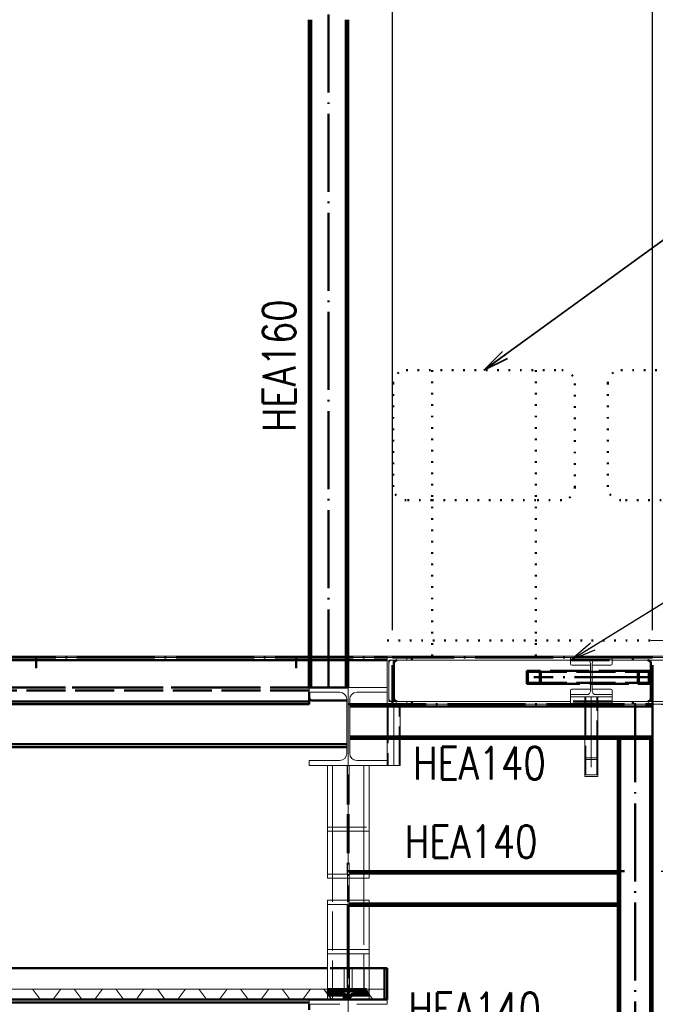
# Paper-space layout 'Layout1' of a CAD drawing. Extents: x -2 to 1083, y -36 to 422.
# Tile 18 of 93: x 271 to 320, y 267 to 343. Entities that reach past the tile are written whole.
import ezdxf

# ---------------------------------------------------------------- set-up
doc = ezdxf.new("R2010")
doc.units = 0
for name, pattern in [('ACAD_ISO02W100', [15, 12, -3]), ('ACAD_ISO04W100', [30.5, 24, -3, 0.5, -3]), ('ACAD_ISO07W100', [3.5, 0.5, -3]), ('B_CARA_09', [0.5, 0, -0.5])]:
    doc.linetypes.add(name, pattern=pattern)
doc.layers.get('0').update_dxf_attribs({"linetype": 'CONTINUOUS'})
doc.layers.get('DEFPOINTS').update_dxf_attribs({"color": 132, "linetype": 'CONTINUOUS'})
for name, color, linetype, lineweight in [('SS_1.ET-HALA_TaO-KCE_VELINU-PRUVLAK', 9, 'CONTINUOUS', 13), ('SS_1.ET-HALA_TaO-LAVKA_+8.000m', 9, 'CONTINUOUS', 13), ('SS_1.ET-HALA_TaO-LAVKA_+8.000m-PLECH', 9, 'CONTINUOUS', 13), ('SS_1.ET-HALA_TaO-LAVKA_+8.000m-ZABRADLI', 9, 'CONTINUOUS', 13), ('SS_2.ET-DEMONTAZE_OK', 20, 'B_CARA_09', 50), ('SS_2.ET-HALA_TaO-KCE_VELINU-NADSTAVBA', 72, 'CONTINUOUS', 50), ('SS_2.ET-HALA_TaO-KCE_VELINU-PODLAH.NOSNIK', 212, 'CONTINUOUS', 50), ('SS_2.ET-HALA_TaO-KCE_VELINU-PODLAHA', 9, 'CONTINUOUS', 13), ('SS_2.ET-HALA_TaO-KCE_VELINU-PODLAHA_LEM', 140, 'CONTINUOUS', 50), ('SS_2.ET-HALA_TaO-LAVKA_+8.000m', 134, 'CONTINUOUS', 50), ('SS_2.ET-HALA_TaO-LAVKA_+8.000m-PLECH', 90, 'CONTINUOUS', 13), ('SS_2.ET-HALA_TaO-LAVKA_+8.000m-PLECH-VYZTUHA', 150, 'CONTINUOUS', 13), ('SS_KOTY', 3, 'CONTINUOUS', 25), ('SS_POPIS_PROFILU', 13, 'CONTINUOUS', 25), ('SS_POPIS_PROFILU_de.', 214, 'CONTINUOUS', 35), ('SS_SRAFY', 8, 'CONTINUOUS', 18)]:
    doc.layers.add(name, color=color, linetype=linetype, lineweight=lineweight)
doc.styles.add('ROMANS', font='romans.shx', dxfattribs={"width": 0.8})
doc.styles.add('romans.shx', font='romans.shx', dxfattribs={"height": 5})
doc.dimstyles.new('A-1_(2.5)_50AS', dxfattribs={"dimtxt": 2.5, "dimasz": 2, "dimexe": 1, "dimexo": 2, "dimgap": 0, "dimtad": 0, "dimdec": 1, "dimlfac": 50, "dimrnd": 1, "dimtxsty": 'ROMANS', "dimblk1": 'OBLIQUE', "dimblk2": 'OBLIQUE', "dimsah": 1, "dimcen": 2, "dimclrd": 256, "dimclre": 256, "dimclrt": 256, "dimadec": 1, "dimazin": 2, "dimtfac": 0.714286, "dimtdec": 1, "dimtmove": 0, "dimatfit": 3, "dimldrblk": 'OPEN', "dimfxl": 1, "dimtvp": 1.142857, "dimtfill": 1, "dimtolj": 1, "dimlwd": -1, "dimlwe": -1, "dimarcsym": 0})
pattern_1 = [(45, (56.62057, 345.75002), (-0.04490128, 0.04490128), [])]

# ---------------------------------------------------------------- blocks, each defined once
blk = doc.blocks.new('_Oblique')
at = {"color": 0, "linetype": 'ByBlock', "lineweight": -2}
blk.add_line((-0.5, -0.5), (0.5, 0.5), dxfattribs=at)
blk = doc.blocks.new('*D43')
at = {"layer": 'DEFPOINTS', "color": 0, "transparency": 16777216}
for p in [(320.021, 352.729), (300.021, 293.75, 17491.64), (320.021, 293.75, 17491.64)]:
    blk.add_point(p, dxfattribs=at)
at = {"layer": 'SS_KOTY', "transparency": 16777216}
for p, q in [((300.021, 295.75), (300.021, 353.729)), ((320.021, 295.75), (320.021, 353.729)), ((300.021, 352.729), (320.021, 352.729))]:
    blk.add_line(p, q, dxfattribs=at)
at = {"layer": 'SS_KOTY', "transparency": 16777216, "xscale": 2, "yscale": 2, "zscale": 2, "rotation": 180}
blk.add_blockref('_Oblique', (300.021, 352.729), dxfattribs=at)
at = {"layer": 'SS_KOTY', "transparency": 16777216, "xscale": 2, "yscale": 2, "zscale": 2}
blk.add_blockref('_Oblique', (320.021, 352.729), dxfattribs=at)
at = {"layer": 'SS_KOTY', "transparency": 16777216, "insert": (310.021, 355.586), "char_height": 2.5, "attachment_point": 5, "style": 'ROMANS', "bg_fill": 3, "box_fill_scale": 1.1, "bg_fill_color": 256, "bg_fill_true_color": 13158600, "bg_fill_transparency": 0}
blk.add_mtext('\\A1;1000', dxfattribs=at)
blk = doc.blocks.new('_OPEN')
at = {"color": 0, "linetype": 'ByBlock'}
for p, q in [((-1, 0.167), (0, 0)), ((0, 0), (-1, -0.167)), ((0, 0), (-1, 0))]:
    blk.add_line(p, q, dxfattribs=at)
blk = doc.blocks.new('*D38')
at = {"layer": 'DEFPOINTS', "color": 0, "transparency": 16777216}
for p in [(300.021, 352.729), (296.621, 345.75, 17491.64), (300.021, 293.75, 17491.64)]:
    blk.add_point(p, dxfattribs=at)
at = {"layer": 'SS_KOTY', "transparency": 16777216}
for p, q in [((296.621, 347.75), (296.621, 353.729)), ((300.021, 295.75), (300.021, 353.729)), ((296.621, 352.729), (300.021, 352.729)), ((298.321, 352.729), (301.877, 346.729)), ((301.877, 346.729), (306.735, 346.729))]:
    blk.add_line(p, q, dxfattribs=at)
at = {"layer": 'SS_KOTY', "transparency": 16777216, "xscale": 2, "yscale": 2, "zscale": 2, "rotation": 180}
blk.add_blockref('_Oblique', (296.621, 352.729), dxfattribs=at)
at = {"layer": 'SS_KOTY', "transparency": 16777216, "xscale": 2, "yscale": 2, "zscale": 2}
blk.add_blockref('_Oblique', (300.021, 352.729), dxfattribs=at)
at = {"layer": 'SS_KOTY', "transparency": 16777216, "insert": (304.306, 349.586), "char_height": 2.5, "attachment_point": 5, "style": 'ROMANS', "bg_fill": 3, "box_fill_scale": 1.1, "bg_fill_color": 256, "bg_fill_true_color": 13158600, "bg_fill_transparency": 0}
blk.add_mtext('\\A1;170', dxfattribs=at)
blk = doc.blocks.new('*D49')
at = {"layer": 'DEFPOINTS', "color": 0, "transparency": 16777216}
for p in [(318.691, 290.05, 9188.2), (318.691, 277.21, 9188.2), (329.347, 277.21)]:
    blk.add_point(p, dxfattribs=at)
at = {"layer": 'SS_KOTY', "transparency": 16777216}
for p, q in [((320.691, 290.05), (330.347, 290.05)), ((329.347, 290.05), (329.347, 277.21)), ((320.691, 277.21), (330.347, 277.21))]:
    blk.add_line(p, q, dxfattribs=at)
at = {"layer": 'SS_KOTY', "transparency": 16777216, "xscale": 2, "yscale": 2, "zscale": 2}
for p, rotation in [((329.347, 290.05), 90), ((329.347, 277.21), 270)]:
    blk.add_blockref('_Oblique', p, dxfattribs=dict(at, rotation=rotation))
at = {"layer": 'SS_KOTY', "transparency": 16777216, "insert": (326.49, 283.63), "char_height": 2.5, "attachment_point": 5, "rotation": 90, "style": 'ROMANS', "bg_fill": 3, "box_fill_scale": 1.1, "bg_fill_color": 256, "bg_fill_true_color": 13158600, "bg_fill_transparency": 0}
blk.add_mtext('\\A1;642', dxfattribs=at)
blk = doc.blocks.new('*D50')
at = {"layer": 'DEFPOINTS', "color": 0, "transparency": 16777216}
for p in [(318.691, 277.21, 9188.2), (318.691, 264.39, 9188.2), (329.347, 264.39)]:
    blk.add_point(p, dxfattribs=at)
at = {"layer": 'SS_KOTY', "transparency": 16777216}
for p, q in [((320.691, 277.21), (330.347, 277.21)), ((329.347, 277.21), (329.347, 264.39)), ((320.691, 264.39), (330.347, 264.39))]:
    blk.add_line(p, q, dxfattribs=at)
at = {"layer": 'SS_KOTY', "transparency": 16777216, "xscale": 2, "yscale": 2, "zscale": 2}
for p, rotation in [((329.347, 277.21), 90), ((329.347, 264.39), 270)]:
    blk.add_blockref('_Oblique', p, dxfattribs=dict(at, rotation=rotation))
at = {"layer": 'SS_KOTY', "transparency": 16777216, "insert": (326.49, 270.8), "char_height": 2.5, "attachment_point": 5, "rotation": 90, "style": 'ROMANS', "bg_fill": 3, "box_fill_scale": 1.1, "bg_fill_color": 256, "bg_fill_true_color": 13158600, "bg_fill_transparency": 0}
blk.add_mtext('\\A1;641', dxfattribs=at)

psp = doc.layouts.get("Layout1")

# ---------------------------------------------------------------- hatches: boundary and pattern name
at = {"layer": 'SS_SRAFY'}
h = psp.add_hatch(dxfattribs=at)
h.set_pattern_fill('ANSI31', color=5, scale=0.02, style=0)
h.set_pattern_definition(pattern_1)
h.paths.add_polyline_path([(272.5706, 292.85), (272.6706, 292.85), (272.6706, 293.65), (272.5706, 293.65)], flags=0)
h = psp.add_hatch(dxfattribs=at)
h.set_pattern_fill('ANSI31', color=5, scale=0.02, style=0)
h.set_pattern_definition(pattern_1)
h.paths.add_polyline_path([(292.5706, 292.85), (292.6706, 292.85), (292.6706, 293.65), (292.5706, 293.65)], flags=0)

# ---------------------------------------------------------------- linework, layer by layer
at = {"layer": 'SS_1.ET-HALA_TaO-KCE_VELINU-PRUVLAK', "color": 5, "linetype": 'Continuous', "ltscale": 0.25}
for p, q in [((299.6206, 291.35), (293.6206, 291.35)), ((293.6206, 290.97), (293.6206, 291.35)), ((293.6206, 290.97), (295.9706, 290.97)), ((297.2706, 290.97), (299.6206, 290.97)), ((299.6206, 291.35), (299.6206, 290.97)), ((296.5106, 290.43), (296.5106, 286.27)), ((296.7306, 286.27), (296.7306, 290.43)), ((295.9706, 285.73), (293.6206, 285.73)), ((293.6206, 285.35), (293.6206, 285.73)), ((299.6206, 285.73), (297.2706, 285.73)), ((299.6206, 285.73), (299.6206, 285.35)), ((293.6206, 285.35), (299.6206, 285.35)), ((295.0206, 285.35), (295.0206, 276.6695)), ((295.4206, 285.35), (295.4206, 274.9904)), ((297.8206, 285.35), (297.8206, 277.21)), ((298.2206, 285.35), (298.2206, 277.21)), ((295.0206, 276.6695), (295.4206, 276.6695)), ((297.8206, 277.04), (297.8206, 274.9904)), ((298.2206, 274.9904), (295.0206, 274.9904)), ((295.0206, 274.9904), (295.0206, 274.655)), ((298.2206, 274.9904), (298.2206, 274.655)), ((296.5406, 274.655), (295.0206, 274.655)), ((295.0206, 274.655), (295.0206, 271.1973)), ((296.5406, 274.655), (296.5406, 271.1973)), ((298.2206, 274.655), (296.7006, 274.655)), ((296.7006, 271.1973), (296.7006, 274.655)), ((298.2206, 274.655), (298.2206, 271.1973)), ((296.5406, 271.1973), (295.0206, 271.1973)), ((295.0206, 271.1973), (295.0206, 270.8618)), ((298.2206, 271.1973), (296.7006, 271.1973)), ((298.2206, 271.1973), (298.2206, 270.8618)), ((298.2206, 270.8618), (295.0206, 270.8618)), ((295.0206, 270.8618), (295.0206, 267.35)), ((298.2206, 270.8618), (298.2206, 267.35)), ((293.6206, 267.35), (299.6206, 267.35)), ((293.6206, 266.97), (293.6206, 267.35)), ((293.6206, 266.97), (295.9706, 266.97)), ((297.2706, 266.97), (299.6206, 266.97)), ((299.6206, 267.35), (299.6206, 266.97))]:
    psp.add_line(p, q, dxfattribs=at)
at = {"layer": 'SS_1.ET-HALA_TaO-KCE_VELINU-PRUVLAK', "color": 9, "linetype": 'ACAD_ISO04W100', "ltscale": 0.25}
for p, q in [((296.6206, 291.35), (296.6206, 261.35)), ((296.6206, 278.6357), (296.6206, 291.35)), ((296.6206, 261.35), (296.6206, 272.9261))]:
    psp.add_line(p, q, dxfattribs=at)
at = {"layer": 'SS_1.ET-HALA_TaO-KCE_VELINU-PRUVLAK', "color": 9, "linetype": 'ACAD_ISO02W100', "ltscale": 0.25}
for p, q in [((296.5406, 285.35), (296.5406, 276.989)), ((296.5556, 285.35), (296.5556, 267.35)), ((296.6856, 285.35), (296.6856, 267.35)), ((296.7006, 285.35), (296.7006, 276.989)), ((295.0206, 280.602), (298.2206, 280.602)), ((295.0206, 280.2825), (296.5406, 280.2825)), ((296.7006, 280.2825), (298.2206, 280.2825)), ((298.2206, 277.21), (298.2206, 276.6695)), ((295.0206, 276.989), (296.5406, 276.989)), ((295.4206, 276.6695), (298.2206, 276.6695)), ((296.7006, 276.989), (298.2206, 276.989)), ((295.4206, 267.35), (295.4206, 274.9904)), ((297.8206, 274.9904), (297.8206, 274.72)), ((297.8206, 274.55), (297.8206, 267.35)), ((296.5406, 271.1973), (296.5406, 267.35)), ((296.7006, 271.1973), (296.7006, 267.35))]:
    psp.add_line(p, q, dxfattribs=at)
at = {"layer": 'SS_1.ET-HALA_TaO-KCE_VELINU-PRUVLAK', "color": 5, "linetype": 'Continuous', "ltscale": 0.25, "extrusion": (0, 6.12323e-17, -1)}
for centre, start, end in [((-295.9706, 290.43), 90, 180), ((-297.2706, 290.43), 0, 90), ((-295.9706, 286.27), 180, 270), ((-297.2706, 286.27), 270, 0)]:
    psp.add_arc(centre, 0.54, start, end, dxfattribs=at)
at = {"layer": 'SS_1.ET-HALA_TaO-LAVKA_+8.000m', "color": 9, "linetype": 'ACAD_ISO02W100', "ltscale": 0.25}
for p, q in [((299.8009, 293.3697), (299.7306, 293.2)), ((299.7306, 290.5), (299.8009, 290.3303)), ((299.7306, 290.4999), (299.7306, 290.26)), ((299.9706, 290.26), (299.7306, 290.26)), ((299.8009, 290.3303), (299.9706, 290.26)), ((314.9006, 290.61), (314.9006, 285.804)), ((315.7406, 285.804), (315.7406, 290.61)), ((299.7006, 290.05), (299.7006, 285.35)), ((300.5406, 285.35), (300.5406, 290.05))]:
    psp.add_line(p, q, dxfattribs=at)
at = {"layer": 'SS_1.ET-HALA_TaO-LAVKA_+8.000m', "color": 5, "linetype": 'Continuous', "ltscale": 0.25}
for p, q in [((299.7306, 293.2), (299.7306, 290.5)), ((315.2606, 293.17), (315.2606, 291.09)), ((315.3806, 291.09), (315.3806, 293.17)), ((315.2606, 293.05), (313.8206, 293.05)), ((316.8206, 293.05), (315.3806, 293.05)), ((299.6206, 290.97), (299.6206, 290.05)), ((313.7206, 290.79), (313.7206, 291.11)), ((313.8206, 291.21), (315.2606, 291.21)), ((315.3806, 291.21), (316.8206, 291.21)), ((316.9206, 291.11), (316.9206, 290.79)), ((301.1206, 290.26), (299.9706, 290.26)), ((313.7206, 290.26), (301.1206, 290.26)), ((301.1206, 290.05), (301.1206, 290.26)), ((314.9606, 290.79), (313.7206, 290.79)), ((313.7206, 290.61), (313.7206, 290.79)), ((313.7206, 290.61), (316.9206, 290.61)), ((313.7206, 290.05), (313.7206, 290.61)), ((314.8206, 290.61), (314.8206, 285.9171)), ((316.9206, 290.79), (315.6806, 290.79)), ((315.8206, 290.61), (315.8206, 285.9171)), ((316.9206, 290.79), (316.9206, 290.61)), ((316.9206, 290.61), (316.9206, 290.05)), ((299.6206, 290.05), (301.1206, 290.05)), ((299.6206, 290.05), (299.6206, 285.73)), ((300.6206, 285.35), (300.6206, 290.05)), ((301.1206, 290.05), (313.7206, 290.05)), ((314.8206, 285.9171), (315.8206, 285.9171)), ((314.8206, 285.9171), (314.8206, 284.5029)), ((314.9006, 285.804), (315.7406, 285.804)), ((314.9006, 284.616), (314.9006, 285.804)), ((315.7406, 285.804), (315.7406, 284.616)), ((315.8206, 285.9171), (315.8206, 284.5029)), ((299.6206, 285.35), (300.6206, 285.35)), ((314.8206, 284.5029), (315.8206, 284.5029)), ((314.9006, 284.616), (315.7406, 284.616))]:
    psp.add_line(p, q, dxfattribs=at)
at = {"layer": 'SS_1.ET-HALA_TaO-LAVKA_+8.000m', "color": 9, "linetype": 'ACAD_ISO04W100', "ltscale": 0.25}
for p, q in [((315.3206, 290.61), (315.3206, 285.21)), ((300.1206, 290.05), (300.1206, 285.35))]:
    psp.add_line(p, q, dxfattribs=at)
at = {"layer": 'SS_1.ET-HALA_TaO-LAVKA_+8.000m', "color": 5, "linetype": 'Continuous', "ltscale": 0.25, "extrusion": (-3.63798e-13, -1.50629e-13, -1)}
psp.add_arc((-313.8206, 293.15), 0.1, 270, 0, dxfattribs=at)
at = {"layer": 'SS_1.ET-HALA_TaO-LAVKA_+8.000m', "color": 5, "linetype": 'Continuous', "ltscale": 0.25, "extrusion": (1.5069e-13, -3.63737e-13, -1)}
psp.add_arc((-316.8206, 293.15), 0.1, 180, 270, dxfattribs=at)
at = {"layer": 'SS_1.ET-HALA_TaO-LAVKA_+8.000m', "color": 5, "linetype": 'Continuous', "ltscale": 0.25, "extrusion": (-3.63798e-13, 1.50751e-13, -1)}
psp.add_arc((-313.8206, 291.11), 0.1, 0, 90, dxfattribs=at)
at = {"layer": 'SS_1.ET-HALA_TaO-LAVKA_+8.000m', "color": 5, "linetype": 'Continuous', "ltscale": 0.25, "extrusion": (0, 6.12323e-17, -1)}
psp.add_arc((-314.9606, 291.09), 0.3, 180, 270, dxfattribs=at)
at = {"layer": 'SS_1.ET-HALA_TaO-LAVKA_+8.000m', "color": 5, "linetype": 'Continuous', "ltscale": 0.25, "extrusion": (-1.21266e-13, -5.01688e-14, -1)}
psp.add_arc((-315.6806, 291.09), 0.3, 270, 0, dxfattribs=at)
at = {"layer": 'SS_1.ET-HALA_TaO-LAVKA_+8.000m', "color": 5, "linetype": 'Continuous', "ltscale": 0.25, "extrusion": (1.5069e-13, 3.63859e-13, -1)}
psp.add_arc((-316.8206, 291.11), 0.1, 90, 180, dxfattribs=at)
at = {"layer": 'SS_1.ET-HALA_TaO-LAVKA_+8.000m', "color": 5, "linetype": 'Continuous', "ltscale": 0.25, "extrusion": (-3.03165e-13, -1.25514e-13, -1)}
psp.add_arc((-299.9706, 290.5), 0.24, 270, 0, dxfattribs=at)
at = {"layer": 'SS_2.ET-HALA_TaO-KCE_VELINU-NADSTAVBA', "color": 7, "linetype": 'ACAD_ISO04W100', "ltscale": 0.25}
psp.add_line((295.1006, 291.35), (295.1006, 345.75), dxfattribs=at)
at = {"layer": 'SS_2.ET-HALA_TaO-KCE_VELINU-NADSTAVBA', "color": 1, "linetype": 'Continuous', "ltscale": 0.25}
for p, q in [((293.5806, 342.71), (293.5806, 293.75)), ((293.7606, 293.75), (293.7606, 342.71))]:
    psp.add_line(p, q, dxfattribs=at)
at = {"layer": 'SS_2.ET-HALA_TaO-KCE_VELINU-NADSTAVBA', "color": 3, "linetype": 'ACAD_ISO02W100', "ltscale": 0.25}
for p, q in [((293.5806, 293.75), (293.5806, 291.35)), ((293.7606, 291.35), (293.7606, 293.75))]:
    psp.add_line(p, q, dxfattribs=at)
at = {"layer": 'SS_2.ET-HALA_TaO-KCE_VELINU-PODLAH.NOSNIK', "color": 7, "linetype": 'ACAD_ISO04W100', "ltscale": 0.25}
for p, q in [((296.6206, 291.35), (176.6206, 291.35)), ((296.6206, 267.35), (176.6206, 267.35))]:
    psp.add_line(p, q, dxfattribs=at)
at = {"layer": 'SS_2.ET-HALA_TaO-KCE_VELINU-PODLAH.NOSNIK', "color": 3, "linetype": 'ACAD_ISO02W100', "ltscale": 0.25}
for p, q in [((293.6206, 291.35), (179.9006, 291.35)), ((293.6206, 291.11), (179.9006, 291.11))]:
    psp.add_line(p, q, dxfattribs=at)
at = {"layer": 'SS_2.ET-HALA_TaO-KCE_VELINU-PODLAH.NOSNIK', "color": 1, "linetype": 'Continuous', "ltscale": 0.25}
for p, q in [((296.5106, 290.35), (293.8206, 290.35)), ((296.5106, 286.99), (179.9006, 286.99)), ((179.9006, 286.75), (296.5106, 286.75)), ((179.9006, 267.11), (293.6206, 267.11)), ((293.6206, 266.55), (293.6206, 266.97))]:
    psp.add_line(p, q, dxfattribs=at)
at = {"layer": 'SS_2.ET-HALA_TaO-KCE_VELINU-PODLAH.NOSNIK', "color": 1, "linetype": 'Continuous', "ltscale": 0.25, "extrusion": (0, 6.12323e-17, -1)}
psp.add_arc((-293.8206, 290.55), 0.2, 270, 0, dxfattribs=at)
at = {"layer": 'SS_2.ET-HALA_TaO-KCE_VELINU-PODLAHA', "color": 9, "linetype": 'ACAD_ISO02W100', "ltscale": 0.25}
for p, q in [((295.4006, 269.75), (295.4006, 268.13)), ((296.3156, 269.75), (296.3156, 268.13)), ((296.5356, 268.13), (296.5356, 269.75)), ((296.7056, 269.75), (296.7056, 268.13)), ((296.9256, 269.75), (296.9256, 268.13)), ((297.8406, 268.13), (297.8406, 269.75)), ((271.3444, 268.13), (269.0967, 268.13)), ((272.2967, 268.13), (271.3444, 268.13)), ((274.5444, 268.13), (272.2967, 268.13)), ((275.4967, 268.13), (274.5444, 268.13)), ((277.7444, 268.13), (275.4967, 268.13)), ((278.6967, 268.13), (277.7444, 268.13)), ((280.9444, 268.13), (278.6967, 268.13)), ((281.8967, 268.13), (280.9444, 268.13)), ((284.1444, 268.13), (281.8967, 268.13)), ((285.0967, 268.13), (284.1444, 268.13)), ((287.3444, 268.13), (285.0967, 268.13)), ((288.2967, 268.13), (287.3444, 268.13)), ((290.5444, 268.13), (288.2967, 268.13)), ((291.4967, 268.13), (290.5444, 268.13)), ((293.7444, 268.13), (291.4967, 268.13)), ((294.6967, 268.13), (293.7444, 268.13)), ((296.9444, 268.13), (294.6967, 268.13)), ((295.4006, 268.13), (295.4006, 267.3715)), ((296.3156, 268.13), (296.3156, 267.3746)), ((296.5356, 267.6463), (296.5356, 268.13)), ((296.7056, 268.13), (296.7056, 267.8692)), ((296.8867, 268.1056), (296.9256, 268.1276)), ((296.9256, 268.1276), (296.8867, 268.1056)), ((296.9256, 268.13), (296.9256, 268.1222)), ((296.9256, 268.13), (296.9256, 268.1276)), ((296.9256, 268.1276), (296.9256, 268.1222)), ((297.8967, 268.13), (296.9444, 268.13)), ((299.4206, 268.13), (297.8967, 268.13)), ((272.3617, 268.0971), (272.8966, 267.3958)), ((272.9444, 267.3715), (273.8967, 267.3715)), ((273.9445, 267.3958), (274.4794, 268.0971)), ((275.5617, 268.0971), (276.0966, 267.3958)), ((276.1444, 267.3715), (277.0967, 267.3715)), ((277.1445, 267.3958), (277.6794, 268.0971)), ((278.7617, 268.0971), (279.2966, 267.3958)), ((279.3444, 267.3715), (280.2967, 267.3715)), ((280.3445, 267.3958), (280.8794, 268.0971)), ((281.9617, 268.0971), (282.4966, 267.3958)), ((282.5444, 267.3715), (283.4967, 267.3715)), ((283.5445, 267.3958), (284.0794, 268.0971)), ((285.1617, 268.0971), (285.6966, 267.3958)), ((285.7444, 267.3715), (286.6967, 267.3715)), ((286.7445, 267.3958), (287.2794, 268.0971)), ((288.3617, 268.0971), (288.8966, 267.3958)), ((288.9444, 267.3715), (289.8967, 267.3715)), ((289.9445, 267.3958), (290.4794, 268.0971)), ((291.5617, 268.0971), (292.0966, 267.3958)), ((292.1444, 267.3715), (293.0967, 267.3715)), ((293.1445, 267.3958), (293.6794, 268.0971)), ((295.0006, 267.784), (294.7617, 268.0971)), ((295.0006, 268.0054), (296.8094, 268.0054)), ((295.0006, 268.0054), (295.0006, 267.784)), ((295.0206, 267.7577), (295.0006, 267.784)), ((295.2966, 267.3958), (295.0206, 267.7577)), ((295.0206, 267.7577), (295.1269, 267.6183)), ((295.1269, 267.6183), (295.2966, 267.3958)), ((296.2406, 267.6183), (295.1269, 267.6183)), ((295.2966, 267.3958), (295.302, 267.3895)), ((295.302, 267.3895), (295.3444, 267.3715)), ((295.3444, 267.3715), (296.2967, 267.3715)), ((296.435, 267.5144), (296.2406, 267.6183)), ((296.2406, 267.6183), (296.2406, 267.3715)), ((296.2967, 267.3715), (296.3386, 267.3888)), ((296.3386, 267.3888), (296.3156, 267.3746)), ((296.3156, 267.3746), (296.3386, 267.3888)), ((296.3386, 267.3888), (296.3445, 267.3958)), ((296.435, 267.5144), (296.3445, 267.3958)), ((296.5008, 267.6007), (296.435, 267.5144)), ((296.4711, 267.5618), (296.4841, 267.5787)), ((296.4841, 267.5787), (296.5008, 267.6007)), ((296.7006, 267.8627), (296.5008, 267.6007)), ((296.5008, 267.6007), (296.5356, 267.6463)), ((296.5356, 267.6463), (296.5406, 267.6528)), ((296.5406, 267.6528), (296.5556, 267.6725)), ((296.6856, 267.843), (296.7897, 267.9796)), ((296.7897, 267.9796), (296.7006, 267.8627)), ((296.77, 267.9537), (296.7897, 267.9796)), ((296.7897, 267.9796), (296.8094, 268.0054)), ((296.8094, 268.0054), (296.7897, 267.9796)), ((296.8794, 268.0971), (296.8094, 268.0054)), ((296.8867, 268.1056), (296.8794, 268.0971)), ((296.8794, 268.0971), (296.8818, 268.0999)), ((296.8818, 268.0999), (296.8867, 268.1056)), ((297.9617, 268.0971), (298.0317, 268.0054)), ((298.2206, 267.7577), (297.9617, 268.0971)), ((298.0317, 268.0054), (298.0514, 267.9796)), ((298.0317, 268.0054), (298.2406, 268.0054)), ((298.0514, 267.9796), (298.1829, 267.8071)), ((298.1829, 267.8071), (298.2206, 267.7577)), ((298.2406, 267.7315), (298.2206, 267.7577)), ((298.2406, 267.7315), (298.2406, 268.0054)), ((298.4966, 267.3958), (298.2406, 267.7315)), ((298.5444, 267.3715), (299.4206, 267.3715))]:
    psp.add_line(p, q, dxfattribs=at)
at = {"layer": 'SS_2.ET-HALA_TaO-KCE_VELINU-PODLAHA', "color": 9, "linetype": 'ACAD_ISO02W100', "ltscale": 0.25, "extrusion": (2.17712e-12, -9.02623e-13, -1)}
for centre in [(-272.2967, 268.0493), (-281.8967, 268.0493), (-288.2967, 268.0493), (-291.4967, 268.0493)]:
    psp.add_arc(centre, 0.0807, 90.034273, 143.654669, dxfattribs=at)
at = {"layer": 'SS_2.ET-HALA_TaO-KCE_VELINU-PODLAHA', "color": 9, "linetype": 'ACAD_ISO02W100', "ltscale": 0.25, "extrusion": (-6.56804e-13, 5.74315e-13, -1)}
for centre in [(-274.5458, 268.0465), (-284.1458, 268.0465), (-290.5458, 268.0465), (-293.7458, 268.0465)]:
    psp.add_arc(centre, 0.0836, 37.327401, 88.985376, dxfattribs=at)
at = {"layer": 'SS_2.ET-HALA_TaO-KCE_VELINU-PODLAHA', "color": 9, "linetype": 'ACAD_ISO02W100', "ltscale": 0.25, "extrusion": (2.55039e-12, -1.46433e-15, -1)}
for centre in [(-275.4967, 268.0493), (-285.0967, 268.0493), (-297.8967, 268.0493)]:
    psp.add_arc(centre, 0.0807, 90.034273, 143.654669, dxfattribs=at)
at = {"layer": 'SS_2.ET-HALA_TaO-KCE_VELINU-PODLAHA', "color": 9, "linetype": 'ACAD_ISO02W100', "ltscale": 0.25, "extrusion": (0, 6.12323e-17, -1)}
for centre in [(-277.7458, 268.0465), (-280.9458, 268.0465)]:
    psp.add_arc(centre, 0.0836, 37.327401, 88.985376, dxfattribs=at)
at = {"layer": 'SS_2.ET-HALA_TaO-KCE_VELINU-PODLAHA', "color": 9, "linetype": 'ACAD_ISO02W100', "ltscale": 0.25, "extrusion": (1.80384e-12, -1.80378e-12, -1)}
for centre in [(-278.6967, 268.0493), (-294.6967, 268.0493)]:
    psp.add_arc(centre, 0.0807, 90.034273, 143.654669, dxfattribs=at)
at = {"layer": 'SS_2.ET-HALA_TaO-KCE_VELINU-PODLAHA', "color": 9, "linetype": 'ACAD_ISO02W100', "ltscale": 0.25, "extrusion": (-1.31361e-12, 1.14857e-12, -1)}
for centre in [(-287.3458, 268.0465), (-296.9458, 268.0465)]:
    psp.add_arc(centre, 0.0836, 37.327401, 88.985376, dxfattribs=at)
at = {"layer": 'SS_2.ET-HALA_TaO-KCE_VELINU-PODLAHA', "color": 9, "linetype": 'ACAD_ISO02W100', "ltscale": 0.25}
for centre, radius, start, end in [((272.9456, 267.4332), 0.0617, 217.327441, 268.853945), ((273.8967, 267.4307), 0.0593, 270, 323.818661), ((276.1456, 267.4332), 0.0617, 217.327441, 268.853945), ((277.0967, 267.4307), 0.0593, 270, 323.818661), ((279.3456, 267.4332), 0.0617, 217.327441, 268.853945), ((280.2967, 267.4307), 0.0593, 270, 323.818661), ((282.5456, 267.4332), 0.0617, 217.327441, 268.853945), ((283.4967, 267.4307), 0.0593, 270, 323.818661), ((285.7456, 267.4332), 0.0617, 217.327424, 268.853945), ((286.6967, 267.4307), 0.0593, 270, 323.818661), ((288.9456, 267.4332), 0.0617, 217.327441, 268.853945), ((289.8967, 267.4307), 0.0593, 270, 323.818661), ((292.1456, 267.4332), 0.0617, 217.327441, 268.853945), ((293.0967, 267.4307), 0.0593, 270, 323.818661), ((295.3456, 267.4332), 0.0617, 217.327441, 268.853945), ((296.2967, 267.4307), 0.0593, 270, 323.818661), ((298.5456, 267.4332), 0.0617, 217.327441, 268.853945)]:
    psp.add_arc(centre, radius, start, end, dxfattribs=at)
at = {"layer": 'SS_2.ET-HALA_TaO-KCE_VELINU-PODLAHA_LEM', "color": 1, "linetype": 'Continuous', "ltscale": 0.25}
for p, q in [((295.0206, 269.75), (178.2206, 269.75)), ((299.4206, 269.75), (298.2206, 269.75)), ((299.6206, 269.75), (299.4206, 269.75)), ((299.4206, 267.35), (299.4206, 269.75)), ((299.6206, 269.75), (299.6206, 267.35)), ((179.9006, 267.35), (293.6206, 267.35))]:
    psp.add_line(p, q, dxfattribs=at)
at = {"layer": 'SS_2.ET-HALA_TaO-KCE_VELINU-PODLAHA_LEM', "color": 3, "linetype": 'ACAD_ISO02W100', "ltscale": 0.25}
for p, q in [((298.2206, 269.75), (295.0206, 269.75)), ((295.0206, 268.1426), (298.2206, 268.1426)), ((295.0206, 267.9796), (298.2206, 267.9796)), ((296.2406, 267.8071), (295.0206, 267.8071)), ((296.2406, 267.6441), (295.0206, 267.6441)), ((296.3554, 267.7776), (296.2406, 267.8071)), ((296.2406, 267.8071), (296.2406, 267.6441)), ((296.3554, 267.6146), (296.2406, 267.6441)), ((296.4527, 267.6937), (296.3554, 267.7776)), ((296.4527, 267.5307), (296.3554, 267.6146)), ((296.5177, 267.5682), (296.4527, 267.6937)), ((296.5177, 267.4051), (296.4527, 267.5307)), ((296.5406, 267.4201), (296.5177, 267.5682)), ((296.5262, 267.35), (296.5177, 267.4051)), ((296.7234, 267.5682), (296.7006, 267.4201)), ((296.7234, 267.4051), (296.7149, 267.35)), ((296.7885, 267.6937), (296.7234, 267.5682)), ((296.7885, 267.5307), (296.7234, 267.4051)), ((296.8858, 267.7776), (296.7885, 267.6937)), ((296.8858, 267.6146), (296.7885, 267.5307)), ((297.0006, 267.8071), (296.8858, 267.7776)), ((297.0006, 267.6441), (296.8858, 267.6146)), ((298.2206, 267.8071), (297.0006, 267.8071)), ((297.0006, 267.8071), (297.0006, 267.6441)), ((298.2206, 267.6441), (297.0006, 267.6441))]:
    psp.add_line(p, q, dxfattribs=at)
at = {"layer": 'SS_2.ET-HALA_TaO-KCE_VELINU-PODLAHA_LEM', "color": 7, "linetype": 'ACAD_ISO04W100', "ltscale": 0.25}
for q in [(176.6206, 267.35), (299.6206, 267.35)]:
    psp.add_line((299.6206, 267.35), q, dxfattribs=at)
at = {"layer": 'SS_2.ET-HALA_TaO-LAVKA_+8.000m', "color": 1, "linetype": 'Continuous', "ltscale": 0.25}
for p, q in [((248.6706, 293.44), (272.5706, 293.44)), ((272.6706, 293.44), (292.5706, 293.44)), ((293.6206, 290.05), (293.6206, 290.97)), ((293.6206, 290.26), (179.9006, 290.26)), ((179.9006, 290.05), (293.6206, 290.05)), ((296.7306, 290.05), (299.6206, 290.05)), ((296.7306, 289.88), (299.6206, 289.88)), ((300.6206, 289.88), (314.8206, 289.88)), ((313.7206, 290.05), (314.8206, 290.05)), ((315.8206, 290.05), (316.9206, 290.05)), ((296.7306, 287.56), (299.6206, 287.56)), ((296.7306, 287.39), (299.6206, 287.39)), ((300.6206, 287.56), (314.8206, 287.56)), ((300.6206, 287.39), (314.8206, 287.39)), ((317.3606, 287.39), (317.3606, 277.21)), ((317.5306, 261.73), (317.5306, 287.39)), ((317.3606, 277.21), (297.8206, 277.21)), ((297.8206, 277.21), (297.8206, 277.04)), ((317.3606, 277.21), (317.3606, 277.04)), ((297.8206, 277.04), (317.3606, 277.04)), ((317.3606, 277.04), (317.3606, 274.72)), ((317.3606, 274.72), (298.2206, 274.72)), ((298.2206, 274.55), (317.3606, 274.55)), ((317.3606, 274.72), (317.3606, 274.55)), ((317.3606, 274.55), (317.3606, 264.39))]:
    psp.add_line(p, q, dxfattribs=at)
at = {"layer": 'SS_2.ET-HALA_TaO-LAVKA_+8.000m', "color": 3, "linetype": 'ACAD_ISO02W100', "ltscale": 0.25}
for p, q in [((272.5706, 293.44), (272.6706, 293.44)), ((292.5706, 293.44), (292.6706, 293.44)), ((300.1306, 293.2), (300.2009, 293.3697)), ((319.8403, 293.3697), (319.9106, 293.2)), ((318.8985, 292.63), (310.3488, 292.63)), ((310.3488, 292.63), (310.3488, 291.63)), ((310.4365, 292.55), (318.9714, 292.55)), ((310.4365, 292.55), (310.4365, 291.71)), ((311.3574, 292.55), (311.3574, 291.71)), ((311.4452, 292.63), (311.4452, 291.63)), ((319.8106, 292.63), (318.8985, 292.63)), ((318.8985, 291.63), (318.8985, 292.63)), ((318.9714, 292.55), (319.7376, 292.55)), ((318.9714, 291.71), (318.9714, 292.55)), ((319.7376, 291.71), (319.7376, 292.55)), ((319.8106, 291.63), (319.8106, 292.63)), ((310.3488, 291.63), (311.4452, 291.63)), ((310.4365, 291.71), (318.9714, 291.71)), ((311.4452, 291.63), (318.8985, 291.63)), ((318.8985, 291.63), (319.8106, 291.63)), ((318.9714, 291.71), (319.7376, 291.71)), ((300.2009, 290.3303), (300.1306, 290.5)), ((300.3706, 290.26), (300.2009, 290.3303)), ((301.5206, 290.05), (301.5206, 290.26)), ((316.9206, 290.26), (313.7206, 290.26)), ((299.6206, 289.88), (300.6206, 289.88)), ((314.8206, 290.05), (315.8206, 290.05)), ((314.8206, 289.88), (315.8206, 289.88)), ((299.6206, 287.56), (300.6206, 287.56)), ((299.6206, 287.39), (300.6206, 287.39)), ((314.8206, 287.56), (315.8206, 287.56)), ((314.8206, 287.39), (315.8206, 287.39)), ((296.7559, 277.21), (296.6856, 277.21)), ((296.9256, 277.21), (296.7559, 277.21)), ((297.8206, 277.21), (296.9256, 277.21)), ((296.9256, 277.21), (296.9256, 277.04)), ((296.6856, 277.04), (296.7559, 277.04)), ((296.7559, 277.04), (296.9256, 277.04)), ((296.9256, 277.04), (297.8206, 277.04)), ((296.7559, 274.72), (296.6856, 274.72)), ((296.6886, 274.55), (296.6856, 274.55)), ((296.7559, 274.55), (296.6886, 274.55)), ((296.9256, 274.72), (296.7559, 274.72)), ((296.9256, 274.55), (296.7559, 274.55)), ((297.8206, 274.72), (296.9256, 274.72)), ((296.9256, 274.72), (296.9256, 274.55)), ((297.8206, 274.55), (296.9256, 274.55)), ((298.2206, 274.72), (297.8206, 274.72)), ((297.8206, 274.72), (297.8206, 274.55)), ((298.2206, 274.55), (297.8206, 274.55))]:
    psp.add_line(p, q, dxfattribs=at)
at = {"layer": 'SS_2.ET-HALA_TaO-LAVKA_+8.000m', "color": 7, "linetype": 'ACAD_ISO04W100', "ltscale": 0.25}
psp.add_line((320.0206, 292.13), (310.897, 292.13), dxfattribs=at)
at = {"layer": 'SS_2.ET-HALA_TaO-LAVKA_+8.000m', "color": 3, "linetype": 'ACAD_ISO02W100', "ltscale": 0.25}
psp.add_arc((300.3706, 290.5), 0.24, 180, 270, dxfattribs=at)
at = {"layer": 'SS_2.ET-HALA_TaO-LAVKA_+8.000m-PLECH-VYZTUHA', "color": 1, "linetype": 'Continuous', "ltscale": 0.25}
for p, q in [((272.5706, 293.65), (272.5706, 292.85)), ((272.6706, 292.85), (272.6706, 293.65)), ((292.5706, 293.65), (292.5706, 292.85)), ((292.6706, 292.85), (292.6706, 293.65)), ((272.5706, 292.85), (272.6706, 292.85)), ((292.5706, 292.85), (292.6706, 292.85))]:
    psp.add_line(p, q, dxfattribs=at)

# ---------------------------------------------------------------- texts
at = {"layer": 'SS_POPIS_PROFILU', "color": 13, "style": 'romans.shx', "width": 0.8}
psp.add_text('HEA160', height=2.5, rotation=90, dxfattribs=at).set_placement((292.5596, 310.9862))
for p in [(301.6107, 284.2709), (300.9743, 278.231), (301.2449, 265.3754)]:
    psp.add_text('HEA140', height=2.5, dxfattribs=at).set_placement(p)

# ---------------------------------------------------------------- dimensions: what is measured, and where the dimension line sits
at = {"layer": 'SS_KOTY'}
dim = psp.add_linear_dim(base=(320.0206, 352.729, -17430.1135), p1=(300.0206, 293.75, 61.5265), p2=(320.0206, 293.75, 61.5265), dimstyle='A-1_(2.5)_50AS', dxfattribs=at)
dim.commit()
dim.dimension.update_dxf_attribs({"geometry": '*D43', "text_midpoint": (310.0206, 355.5861, -17430.1135)})
dim = psp.add_linear_dim(base=(329.347, 277.21, -9172.2735), p1=(318.6906, 290.05, 15.9265), p2=(318.6906, 277.21, 15.9265), angle=90, dimstyle='A-1_(2.5)_50AS', dxfattribs=at)
dim.commit()
dim.dimension.update_dxf_attribs({"geometry": '*D49', "text_midpoint": (326.4898, 283.63, -9172.2735)})

# ---------------------------------------------------------------- next in the draw order: linework, layer by layer
at = {"layer": 'SS_1.ET-HALA_TaO-LAVKA_+8.000m', "color": 5, "linetype": 'Continuous', "ltscale": 0.25}
for p, q in [((313.7206, 293.47), (313.7206, 293.65)), ((313.7206, 293.47), (314.9606, 293.47)), ((313.7206, 293.15), (313.7206, 293.47)), ((316.9206, 293.65), (315.3206, 293.65)), ((315.6806, 293.47), (316.9206, 293.47)), ((316.9206, 293.65), (316.9206, 293.47)), ((316.9206, 293.47), (316.9206, 293.15)), ((316.9206, 293.44), (334.3959, 293.44)), ((334.3959, 290.26), (316.9206, 290.26)), ((316.9206, 290.05), (334.3959, 290.05))]:
    psp.add_line(p, q, dxfattribs=at)
at = {"layer": 'SS_1.ET-HALA_TaO-LAVKA_+8.000m', "color": 9, "linetype": 'ACAD_ISO04W100', "ltscale": 0.25}
psp.add_line((315.3206, 293.65), (334.3959, 293.65), dxfattribs=at)
at = {"layer": 'SS_1.ET-HALA_TaO-LAVKA_+8.000m', "color": 5, "linetype": 'Continuous', "ltscale": 0.25, "extrusion": (0, 6.12323e-17, -1)}
psp.add_arc((-314.9606, 293.17), 0.3, 90, 180, dxfattribs=at)
at = {"layer": 'SS_1.ET-HALA_TaO-LAVKA_+8.000m', "color": 5, "linetype": 'Continuous', "ltscale": 0.25, "extrusion": (-1.21266e-13, 5.02912e-14, -1)}
psp.add_arc((-315.6806, 293.17), 0.3, 0, 90, dxfattribs=at)
at = {"layer": 'SS_1.ET-HALA_TaO-LAVKA_+8.000m-PLECH', "color": 5, "linetype": 'Continuous', "ltscale": 0.25}
for p, q in [((315.3206, 293.75), (334.3959, 293.75)), ((315.3206, 293.65), (315.3206, 293.75)), ((334.3959, 293.65), (316.9206, 293.65))]:
    psp.add_line(p, q, dxfattribs=at)
at = {"layer": 'SS_1.ET-HALA_TaO-LAVKA_+8.000m-ZABRADLI', "color": 9, "linetype": 'ACAD_ISO04W100', "ltscale": 0.25}
psp.add_line((319.9006, 294.95), (334.3959, 294.95), dxfattribs=at)
at = {"layer": 'SS_2.ET-DEMONTAZE_OK', "color": 1, "linetype": 'ACAD_ISO07W100', "ltscale": 0.25}
for p, q in [((311.0606, 315.75), (311.0606, 293.65)), ((317.6006, 315.75), (321.1356, 315.75)), ((314.0606, 314.73), (314.0606, 306.77)), ((316.5806, 306.77), (316.5806, 314.73)), ((313.0406, 305.75), (311.0606, 305.75)), ((321.5806, 305.75), (317.6006, 305.75)), ((315.3406, 294.95), (319.9006, 294.95))]:
    psp.add_line(p, q, dxfattribs=at)
at = {"layer": 'SS_2.ET-DEMONTAZE_OK', "color": 1, "linetype": 'ACAD_ISO07W100', "ltscale": 0.25, "extrusion": (0, 6.12323e-17, -1)}
for centre, start, end in [((-313.0406, 314.73), 90, 180), ((-317.6006, 314.73), 0, 90), ((-313.0406, 306.77), 180, 270), ((-317.6006, 306.77), 270, 0)]:
    psp.add_arc(centre, 1.02, start, end, dxfattribs=at)
at = {"layer": 'SS_2.ET-HALA_TaO-LAVKA_+8.000m', "color": 3, "linetype": 'ACAD_ISO02W100', "ltscale": 0.25}
for p, q in [((313.7206, 293.44), (316.9206, 293.44)), ((318.5205, 293.65), (318.5205, 293.44)), ((319.6706, 293.44), (319.8403, 293.3697)), ((319.9105, 290.26), (319.9105, 293.44)), ((320.0206, 290.05), (320.0206, 293.65)), ((318.5205, 290.26), (318.5205, 290.05)), ((319.8403, 290.3303), (319.6706, 290.26)), ((319.9106, 290.5), (319.8403, 290.3303))]:
    psp.add_line(p, q, dxfattribs=at)
at = {"layer": 'SS_2.ET-HALA_TaO-LAVKA_+8.000m', "color": 7, "linetype": 'ACAD_ISO04W100', "ltscale": 0.25}
psp.add_line((296.6206, 290.05), (320.0206, 290.05), dxfattribs=at)
at = {"layer": 'SS_2.ET-HALA_TaO-LAVKA_+8.000m', "color": 1, "linetype": 'Continuous', "ltscale": 0.25}
for p, q in [((315.8206, 289.88), (320.0206, 289.88)), ((320.0206, 287.39), (320.0206, 290.05)), ((315.8206, 287.56), (320.0206, 287.56)), ((315.8206, 287.39), (320.0206, 287.39))]:
    psp.add_line(p, q, dxfattribs=at)
at = {"layer": 'SS_2.ET-HALA_TaO-LAVKA_+8.000m', "color": 3, "linetype": 'ACAD_ISO02W100', "ltscale": 0.25}
for centre, start, end in [((319.6706, 293.2), 0, 90), ((319.6706, 290.5), 270, 0)]:
    psp.add_arc(centre, 0.24, start, end, dxfattribs=at)
at = {"layer": 'SS_2.ET-HALA_TaO-LAVKA_+8.000m-PLECH', "color": 3, "linetype": 'ACAD_ISO02W100', "ltscale": 0.25}
psp.add_line((320.0206, 293.65), (320.0206, 293.75), dxfattribs=at)
at = {"layer": 'SS_POPIS_PROFILU', "color": 0, "linetype": 'ByBlock'}
for p, q in [((313.7206, 293.44), (315.2474, 294.7741)), ((313.7206, 293.44), (315.4225, 294.4905)), ((315.5976, 294.2068), (313.7206, 293.44))]:
    psp.add_line(p, q, dxfattribs=at)
at = {"layer": 'SS_POPIS_PROFILU', "color": 13}
psp.add_lwpolyline([(313.7206, 293.44), (323.5121, 299.4836), (335.1312, 299.4836)], dxfattribs=at)

# ---------------------------------------------------------------- next in the draw order: dimensions: what is measured, and where the dimension line sits
at = {"layer": 'SS_KOTY'}
dim = psp.add_linear_dim(base=(300.0206, 352.729, -17430.1135), p1=(296.6206, 345.75, 61.5265), p2=(300.0206, 293.75, 61.5265), dimstyle='A-1_(2.5)_50AS', override={"dimtmove": 1}, dxfattribs=at)
dim.commit()
dim.dimension.update_dxf_attribs({"geometry": '*D38', "text_midpoint": (301.8775, 346.729, -17430.1135), "dimtype": 160})
dim = psp.add_linear_dim(base=(329.347, 264.39, -9172.2735), p1=(318.6906, 277.21, 15.9265), p2=(318.6906, 264.39, 15.9265), angle=90, dimstyle='A-1_(2.5)_50AS', override={"dimtmove": 1}, dxfattribs=at)
dim.commit()
dim.dimension.update_dxf_attribs({"geometry": '*D50', "text_midpoint": (326.4898, 270.8, -9172.2735)})

# ---------------------------------------------------------------- next in the draw order: linework, layer by layer
at = {"layer": 'SS_1.ET-HALA_TaO-LAVKA_+8.000m', "color": 9, "linetype": 'ACAD_ISO04W100', "ltscale": 0.25}
psp.add_line((299.6206, 293.65), (315.3206, 293.65), dxfattribs=at)
at = {"layer": 'SS_1.ET-HALA_TaO-LAVKA_+8.000m', "color": 5, "linetype": 'Continuous', "ltscale": 0.25}
for p, q in [((299.6206, 293.65), (299.6206, 291.35)), ((299.9706, 293.44), (301.1206, 293.44)), ((301.1206, 293.44), (301.1206, 293.65)), ((301.1206, 293.44), (313.7206, 293.44))]:
    psp.add_line(p, q, dxfattribs=at)
at = {"layer": 'SS_1.ET-HALA_TaO-LAVKA_+8.000m', "color": 9, "linetype": 'ACAD_ISO02W100', "ltscale": 0.25}
for p, q in [((299.7306, 293.44), (299.9706, 293.44)), ((299.7306, 293.44), (299.7306, 293.2001)), ((299.9706, 293.44), (299.8009, 293.3697))]:
    psp.add_line(p, q, dxfattribs=at)
at = {"layer": 'SS_1.ET-HALA_TaO-LAVKA_+8.000m', "color": 5, "linetype": 'Continuous', "ltscale": 0.25, "extrusion": (-3.03165e-13, 1.25636e-13, -1)}
psp.add_arc((-299.9706, 293.2), 0.24, 0, 90, dxfattribs=at)
at = {"layer": 'SS_1.ET-HALA_TaO-LAVKA_+8.000m-PLECH', "color": 5, "linetype": 'Continuous', "ltscale": 0.25}
for p, q in [((299.6206, 293.75), (315.3206, 293.75)), ((299.6206, 293.75), (299.6206, 293.65)), ((315.3206, 293.65), (299.6206, 293.65))]:
    psp.add_line(p, q, dxfattribs=at)
at = {"layer": 'SS_2.ET-DEMONTAZE_OK', "color": 1, "linetype": 'ACAD_ISO07W100', "ltscale": 0.25}
for p, q in [((301.0856, 315.75), (313.0406, 315.75)), ((303.0656, 315.75), (303.0656, 293.65)), ((300.0656, 306.77), (300.0656, 314.73)), ((303.0656, 305.75), (301.0856, 305.75)), ((303.0656, 305.75), (311.0606, 305.75)), ((299.6206, 294.95), (315.3006, 294.95))]:
    psp.add_line(p, q, dxfattribs=at)
at = {"layer": 'SS_2.ET-DEMONTAZE_OK', "color": 1, "linetype": 'ACAD_ISO07W100', "ltscale": 0.25, "extrusion": (0, 6.12323e-17, -1)}
for centre, start, end in [((-301.0856, 314.73), 0, 90), ((-301.0856, 306.77), 270, 0)]:
    psp.add_arc(centre, 1.02, start, end, dxfattribs=at)
at = {"layer": 'SS_2.ET-HALA_TaO-KCE_VELINU-NADSTAVBA', "color": 1, "linetype": 'Continuous', "ltscale": 0.25}
for p, q in [((296.4406, 342.71), (296.4406, 293.75)), ((296.6206, 293.75), (296.6206, 342.71))]:
    psp.add_line(p, q, dxfattribs=at)
at = {"layer": 'SS_2.ET-HALA_TaO-KCE_VELINU-NADSTAVBA', "color": 3, "linetype": 'ACAD_ISO02W100', "ltscale": 0.25}
for p, q in [((296.4406, 291.35), (296.4406, 293.75)), ((296.6206, 291.35), (296.6206, 293.75))]:
    psp.add_line(p, q, dxfattribs=at)
at = {"layer": 'SS_2.ET-HALA_TaO-LAVKA_+8.000m', "color": 7, "linetype": 'ACAD_ISO04W100', "ltscale": 0.25}
for p, q in [((176.6206, 293.65), (299.6206, 293.65)), ((320.0206, 293.65), (300.0206, 293.65)), ((318.6906, 290.05), (318.6906, 264.39)), ((296.6206, 277.21), (318.6906, 277.21))]:
    psp.add_line(p, q, dxfattribs=at)
at = {"layer": 'SS_2.ET-HALA_TaO-LAVKA_+8.000m', "color": 1, "linetype": 'Continuous', "ltscale": 0.25}
for p, q in [((292.6706, 293.44), (299.6206, 293.44)), ((319.8506, 287.39), (319.8506, 261.73)), ((320.0206, 261.73), (320.0206, 287.39))]:
    psp.add_line(p, q, dxfattribs=at)
at = {"layer": 'SS_2.ET-HALA_TaO-LAVKA_+8.000m', "color": 3, "linetype": 'ACAD_ISO02W100', "ltscale": 0.25}
for p, q in [((300.0206, 290.05), (300.0206, 293.65)), ((300.1306, 293.44), (300.1306, 290.26)), ((300.2009, 293.3697), (300.3706, 293.44)), ((301.5206, 293.44), (301.5206, 293.65))]:
    psp.add_line(p, q, dxfattribs=at)
psp.add_arc((300.3706, 293.2), 0.24, 90, 180, dxfattribs=at)
at = {"layer": 'SS_2.ET-HALA_TaO-LAVKA_+8.000m-PLECH', "color": 7, "linetype": 'Continuous', "ltscale": 0.25}
for p, q in [((176.6206, 293.75), (299.6206, 293.75)), ((299.6206, 293.65), (176.6206, 293.65))]:
    psp.add_line(p, q, dxfattribs=at)
at = {"layer": 'SS_2.ET-HALA_TaO-LAVKA_+8.000m-PLECH', "color": 3, "linetype": 'ACAD_ISO02W100', "ltscale": 0.25}
psp.add_line((300.0206, 293.65), (300.0206, 293.75), dxfattribs=at)
at = {"layer": 'SS_POPIS_PROFILU_de.', "color": 0, "linetype": 'ByBlock'}
for p, q in [((307.0631, 315.75), (308.4863, 317.1942)), ((307.0631, 315.75), (308.682, 316.9244)), ((308.8777, 316.6546), (307.0631, 315.75))]:
    psp.add_line(p, q, dxfattribs=at)
at = {"layer": 'SS_POPIS_PROFILU_de.', "color": 214}
psp.add_lwpolyline([(307.0631, 315.75), (323.5629, 327.719), (355.3962, 327.719)], dxfattribs=at)

doc.saveas('drawing.dxf')
